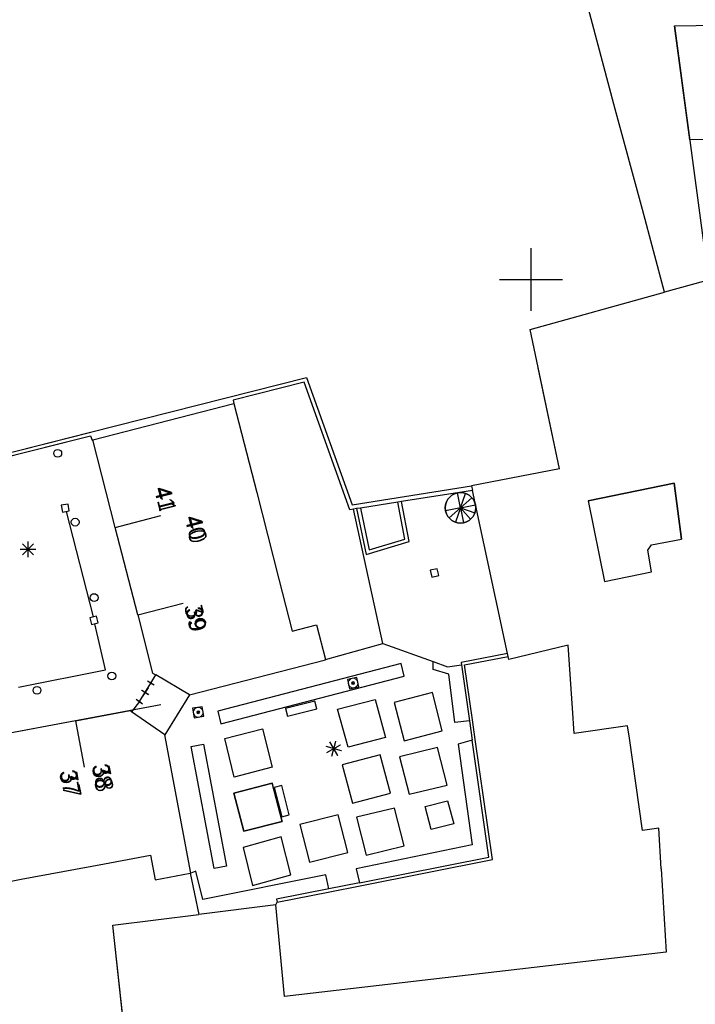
# Model space of a CAD drawing. Header units: millimetres. Extents: x 135944 to 142000, y 454200 to 456692.
# Tile 123 of 185: x 136867 to 136910, y 456404 to 456467. Entities that reach past the tile are written whole.
import ezdxf
from ezdxf.enums import TextEntityAlignment as Align

# ---------------------------------------------------------------- set-up
doc = ezdxf.new("R2010")
doc.units = ezdxf.units.MM
for name, color, linetype in [('TotaalGBKN2013_Bistad', 251, 'Continuous'), ('TotaalGBKN2013X$0$Contouren', 251, 'Continuous'), ('TotaalGBKN2013X$0$GBKN binnenstad 2009$0$OBJECTEN_', 251, 'Continuous'), ('TotaalGBKN2013X$0$GBKN binnenstad 2009$0$OBJECTEN__', 251, 'Continuous'), ('TotaalGBKN2013X$0$GBKN binnenstad 2009$0$OBJECTEN___', 251, 'Continuous'), ('TotaalGBKN2013X$0$GBKN binnenstad 2009$0$OBJECTEN____', 251, 'Continuous'), ('TotaalGBKN2013X$0$GBKN binnenstad 2009$0$VERH_OVERIG INBR', 251, 'Continuous')]:
    doc.layers.add(name, color=color, linetype=linetype)
doc.styles.add('TotaalGBKN2013X$0$GBKN binnenstad 2009$0$Standard', font='txt')
doc.styles.add('TotaalGBKN2013X$0$GBKN binnenstad 2009$0$TXT', font='txt.shx')

# ---------------------------------------------------------------- blocks, each defined once
blk = doc.blocks.new('TotaalGBKN2013X$0$GBKN binnenstad 2009$0$CEL515')
at = {"layer": 'TotaalGBKN2013X$0$GBKN binnenstad 2009$0$OBJECTEN____', "linetype": 'Continuous', "lineweight": 0}
blk.add_lwpolyline([(-1, 0), (0, 0), (0, 0.5), (-1, 0.5), (-1, 0)], dxfattribs=at)
blk = doc.blocks.new('TotaalGBKN2013X$0$GBKN binnenstad 2009$0$CEL529')
at = {"layer": 'TotaalGBKN2013X$0$GBKN binnenstad 2009$0$VERH_OVERIG INBR', "linetype": 'Continuous', "lineweight": 0}
for p, q in [((0, -0.1), (0, 0.1)), ((0, 0), (1, 0)), ((0.5, -0.2), (0.5, 0.2)), ((1, -0.1), (1, 0.1))]:
    blk.add_line(p, q, dxfattribs=at)
blk = doc.blocks.new('TotaalGBKN2013X$0$GBKN binnenstad 2009$0$Q')
at = {"layer": 'TotaalGBKN2013X$0$GBKN binnenstad 2009$0$OBJECTEN___', "linetype": 'Continuous', "lineweight": 0}
blk.add_circle((0, 0), 0.25, dxfattribs=at)
blk = doc.blocks.new('TotaalGBKN2013X$0$GBKN binnenstad 2009$0$DEC100')
at = {"layer": 'TotaalGBKN2013X$0$GBKN binnenstad 2009$0$OBJECTEN_', "linetype": 'Continuous', "lineweight": 0}
for p, q in [((-0.5, 0), (0.5, 0)), ((-0.354, -0.354), (0.354, 0.354)), ((0.354, -0.354), (-0.354, 0.354)), ((0, -0.5), (0, 0.5))]:
    blk.add_line(p, q, dxfattribs=at)
blk = doc.blocks.new('TotaalGBKN2013X$0$GBKN binnenstad 2009$0$W')
at = {"layer": 'TotaalGBKN2013X$0$GBKN binnenstad 2009$0$OBJECTEN__', "linetype": 'Continuous', "lineweight": 0}
blk.add_lwpolyline([(-0.225, 0.225), (-0.225, -0.225), (0.225, -0.225), (0.225, 0.225), (-0.225, 0.225)], dxfattribs=at)
blk = doc.blocks.new('TotaalGBKN2013X$0$GBKN binnenstad 2009$0$V')
at = {"layer": 'TotaalGBKN2013X$0$GBKN binnenstad 2009$0$OBJECTEN__', "linetype": 'Continuous', "lineweight": 0}
for radius in [0.31, 0.095, 0.035, 0.0224]:
    blk.add_circle((0, 0), radius, dxfattribs=at)

msp = doc.modelspace()

# ---------------------------------------------------------------- linework, layer by layer
at = {"layer": 'TotaalGBKN2013_Bistad'}
for p, q in [((136905.357, 456460.869), (136900.744, 456478.24)), ((136905.357, 456460.869), (136900.744, 456478.24)), ((136909.158, 456466.183), (136913.311, 456466.231)), ((136909.158, 456466.183), (136913.311, 456466.231)), ((136910.126, 456458.901), (136909.158, 456466.183)), ((136910.126, 456458.901), (136909.158, 456466.183)), ((136907.102, 456454.457), (136905.357, 456460.869)), ((136907.102, 456454.457), (136905.357, 456460.869)), ((136927.291, 456459.396), (136910.126, 456458.901)), ((136927.291, 456459.396), (136910.126, 456458.901)), ((136908.513, 456449.186), (136907.102, 456454.457)), ((136908.513, 456449.186), (136907.102, 456454.457)), ((136900, 456450), (136900, 456452)), ((136900, 456450), (136900, 456452)), ((136913.073, 456450.45), (136908.513, 456449.186)), ((136913.073, 456450.45), (136908.513, 456449.186)), ((136898, 456450), (136900, 456450)), ((136898, 456450), (136900, 456450)), ((136900, 456450), (136902, 456450)), ((136900, 456448), (136900, 456450)), ((136900, 456450), (136902, 456450)), ((136900, 456448), (136900, 456450)), ((136899.951, 456446.812), (136908.513, 456449.186)), ((136899.951, 456446.812), (136908.513, 456449.186)), ((136901.823, 456437.938), (136899.951, 456446.812)), ((136901.823, 456437.938), (136899.951, 456446.812)), ((136901.823, 456437.938), (136900.465, 456444.376)), ((136871.83, 456440.251), (136885.684, 456443.754)), ((136885.684, 456443.754), (136888.588, 456435.641)), ((136885.684, 456443.754), (136888.588, 456435.641)), ((136885.526, 456443.454), (136880.996, 456442.3)), ((136888.437, 456435.322), (136885.526, 456443.454)), ((136888.437, 456435.322), (136885.526, 456443.454)), ((136880.996, 456442.3), (136881.05, 456442.09)), ((136872.05, 456439.78), (136881.05, 456442.09)), ((136872.05, 456439.78), (136881.05, 456442.09)), ((136881.05, 456442.09), (136882.506, 456436.415)), ((136881.05, 456442.09), (136882.506, 456436.415)), ((136862.325, 456437.848), (136871.83, 456440.251)), ((136862.325, 456437.848), (136871.83, 456440.251)), ((136862.424, 456437.656), (136871.919, 456440.032)), ((136871.919, 456440.032), (136872.01, 456439.76)), ((136872.01, 456439.76), (136872.05, 456439.78)), ((136873.483, 456434.2), (136872.05, 456439.78)), ((136873.483, 456434.2), (136872.05, 456439.78)), ((136901.823, 456437.938), (136896.21, 456436.841)), ((136901.823, 456437.938), (136896.21, 456436.841)), ((136901.823, 456437.938), (136896.21, 456436.841)), ((136888.588, 456435.641), (136896.21, 456436.841)), ((136888.588, 456435.641), (136896.21, 456436.841)), ((136896.21, 456436.841), (136896.268, 456436.555)), ((136896.21, 456436.841), (136896.268, 456436.555)), ((136896.21, 456436.841), (136896.268, 456436.555)), ((136903.642, 456435.898), (136909.131, 456437.017)), ((136903.642, 456435.898), (136909.131, 456437.017)), ((136909.131, 456437.017), (136909.589, 456433.436)), ((136909.131, 456437.017), (136909.589, 456433.436)), ((136882.506, 456436.415), (136883.919, 456430.905)), ((136882.506, 456436.415), (136883.919, 456430.905)), ((136896.268, 456436.555), (136891.739, 456435.842)), ((136896.268, 456436.555), (136891.739, 456435.842)), ((136896.268, 456436.555), (136891.739, 456435.842)), ((136895.502, 456435.445), (136895.31, 456436.4)), ((136895.502, 456435.445), (136895.31, 456436.4)), ((136895.502, 456435.445), (136895.31, 456436.4)), ((136895.502, 456435.445), (136895.813, 456436.368)), ((136895.502, 456435.445), (136895.813, 456436.368)), ((136895.502, 456435.445), (136895.813, 456436.368)), ((136895.502, 456435.445), (136896.233, 456436.089)), ((136895.502, 456435.445), (136896.233, 456436.089)), ((136895.502, 456435.445), (136896.233, 456436.089)), ((136898.495, 456426.155), (136896.268, 456436.555)), ((136898.495, 456426.155), (136896.268, 456436.555)), ((136898.495, 456426.155), (136896.268, 456436.555)), ((136870.477, 456435.687), (136870.034, 456435.606)), ((136870.034, 456435.606), (136870.115, 456435.163)), ((136870.558, 456435.244), (136870.477, 456435.687)), ((136888.681, 456435.36), (136888.437, 456435.322)), ((136888.681, 456435.36), (136888.437, 456435.322)), ((136888.881, 456435.392), (136888.681, 456435.36)), ((136888.881, 456435.392), (136888.681, 456435.36)), ((136888.881, 456435.392), (136888.681, 456435.36)), ((136890.549, 456426.797), (136888.681, 456435.36)), ((136890.549, 456426.797), (136888.681, 456435.36)), ((136890.549, 456426.797), (136888.681, 456435.36)), ((136889.122, 456435.43), (136888.881, 456435.392)), ((136889.122, 456435.43), (136888.881, 456435.392)), ((136889.122, 456435.43), (136888.881, 456435.392)), ((136888.881, 456435.392), (136889.49, 456432.47)), ((136888.881, 456435.392), (136889.49, 456432.47)), ((136891.498, 456435.804), (136889.122, 456435.43)), ((136891.498, 456435.804), (136889.122, 456435.43)), ((136891.498, 456435.804), (136889.122, 456435.43)), ((136889.122, 456435.43), (136889.67, 456432.77)), ((136889.122, 456435.43), (136889.67, 456432.77)), ((136891.739, 456435.842), (136891.498, 456435.804)), ((136891.739, 456435.842), (136891.498, 456435.804)), ((136891.739, 456435.842), (136891.498, 456435.804)), ((136891.95, 456433.45), (136891.498, 456435.804)), ((136891.95, 456433.45), (136891.498, 456435.804)), ((136892.23, 456433.29), (136891.739, 456435.842)), ((136892.23, 456433.29), (136891.739, 456435.842)), ((136895.502, 456435.445), (136894.547, 456435.253)), ((136895.502, 456435.445), (136894.547, 456435.253)), ((136895.502, 456435.445), (136894.547, 456435.253)), ((136895.502, 456435.445), (136894.771, 456434.801)), ((136895.502, 456435.445), (136894.771, 456434.801)), ((136895.502, 456435.445), (136894.771, 456434.801)), ((136895.502, 456435.445), (136895.191, 456434.522)), ((136895.502, 456435.445), (136895.191, 456434.522)), ((136895.502, 456435.445), (136895.191, 456434.522)), ((136895.502, 456435.445), (136896.457, 456435.637)), ((136895.502, 456435.445), (136896.457, 456435.637)), ((136895.502, 456435.445), (136896.457, 456435.637)), ((136895.502, 456435.445), (136895.694, 456434.49)), ((136895.502, 456435.445), (136896.146, 456434.714)), ((136895.502, 456435.445), (136896.425, 456435.134)), ((136895.502, 456435.445), (136895.694, 456434.49)), ((136895.502, 456435.445), (136896.146, 456434.714)), ((136895.502, 456435.445), (136896.425, 456435.134)), ((136895.502, 456435.445), (136895.694, 456434.49)), ((136895.502, 456435.445), (136896.146, 456434.714)), ((136895.502, 456435.445), (136896.425, 456435.134)), ((136903.642, 456435.898), (136904.695, 456430.742)), ((136903.642, 456435.898), (136904.695, 456430.742)), ((136870.115, 456435.163), (136870.558, 456435.244)), ((136870.359, 456435.207), (136872.073, 456428.487)), ((136873.483, 456434.2), (136876.389, 456434.947)), ((136873.483, 456434.2), (136876.389, 456434.947)), ((136874.917, 456428.62), (136873.483, 456434.2)), ((136874.917, 456428.62), (136873.483, 456434.2)), ((136867.576, 456432.446), (136868.284, 456433.154)), ((136868.284, 456432.446), (136867.576, 456433.154)), ((136867.93, 456432.3), (136867.93, 456433.3)), ((136889.49, 456432.47), (136892.23, 456433.29)), ((136889.49, 456432.47), (136892.23, 456433.29)), ((136889.67, 456432.77), (136891.95, 456433.45)), ((136889.67, 456432.77), (136891.95, 456433.45)), ((136907.451, 456432.735), (136907.682, 456433.082)), ((136907.451, 456432.735), (136907.682, 456433.082)), ((136907.682, 456433.082), (136909.589, 456433.436)), ((136907.682, 456433.082), (136909.589, 456433.436)), ((136867.43, 456432.8), (136868.43, 456432.8)), ((136907.676, 456431.36), (136907.451, 456432.735)), ((136907.676, 456431.36), (136907.451, 456432.735)), ((136894.018, 456431.564), (136893.578, 456431.468)), ((136894.018, 456431.564), (136893.578, 456431.468)), ((136893.578, 456431.468), (136893.674, 456431.028)), ((136893.578, 456431.468), (136893.674, 456431.028)), ((136893.674, 456431.028), (136894.114, 456431.124)), ((136893.674, 456431.028), (136894.114, 456431.124)), ((136894.114, 456431.124), (136894.018, 456431.564)), ((136894.114, 456431.124), (136894.018, 456431.564)), ((136904.695, 456430.742), (136907.676, 456431.36)), ((136904.695, 456430.742), (136907.676, 456431.36)), ((136883.919, 456430.905), (136884.77, 456427.59)), ((136883.919, 456430.905), (136884.77, 456427.59)), ((136874.917, 456428.62), (136877.823, 456429.367)), ((136874.917, 456428.62), (136877.823, 456429.367)), ((136872.295, 456428.543), (136871.858, 456428.434)), ((136871.858, 456428.434), (136871.967, 456427.997)), ((136872.404, 456428.106), (136872.295, 456428.543)), ((136874.917, 456428.62), (136875.87, 456424.91)), ((136871.967, 456427.997), (136872.404, 456428.106)), ((136872.863, 456425.117), (136872.178, 456428.047)), ((136884.77, 456427.59), (136886.32, 456427.99)), ((136884.77, 456427.59), (136886.32, 456427.99)), ((136886.32, 456427.99), (136886.893, 456425.778)), ((136886.32, 456427.99), (136886.893, 456425.778)), ((136886.893, 456425.778), (136890.549, 456426.797)), ((136886.893, 456425.778), (136890.549, 456426.797)), ((136886.893, 456425.778), (136890.549, 456426.797)), ((136890.549, 456426.797), (136893.75, 456425.637)), ((136890.549, 456426.797), (136893.75, 456425.637)), ((136890.549, 456426.797), (136893.75, 456425.637)), ((136902.366, 456426.694), (136898.577, 456425.772)), ((136902.366, 456426.694), (136898.577, 456425.772)), ((136902.65, 456422.68), (136902.366, 456426.694)), ((136902.65, 456422.68), (136902.366, 456426.694)), ((136902.65, 456422.68), (136902.366, 456426.694)), ((136898.495, 456426.155), (136895.54, 456425.59)), ((136898.495, 456426.155), (136895.54, 456425.59)), ((136895.76, 456425.43), (136898.538, 456425.955)), ((136895.76, 456425.43), (136898.538, 456425.955)), ((136898.538, 456425.955), (136898.495, 456426.155)), ((136898.538, 456425.955), (136898.495, 456426.155)), ((136898.538, 456425.955), (136898.495, 456426.155)), ((136898.577, 456425.772), (136898.538, 456425.955)), ((136898.577, 456425.772), (136898.538, 456425.955)), ((136878.225, 456423.525), (136886.9, 456425.75)), ((136891.71, 456425.51), (136880.03, 456422.47)), ((136886.9, 456425.75), (136886.893, 456425.778)), ((136886.9, 456425.75), (136886.893, 456425.778)), ((136891.91, 456424.71), (136891.71, 456425.51)), ((136891.91, 456424.71), (136891.71, 456425.51)), ((136893.75, 456425.14), (136893.75, 456425.637)), ((136893.75, 456425.637), (136894.68, 456425.3)), ((136893.75, 456425.14), (136893.75, 456425.637)), ((136893.75, 456425.637), (136894.68, 456425.3)), ((136894.68, 456425.3), (136895.562, 456425.433)), ((136894.68, 456425.3), (136895.562, 456425.433)), ((136895.54, 456425.59), (136895.562, 456425.433)), ((136895.54, 456425.59), (136895.562, 456425.433)), ((136895.562, 456425.433), (136896.074, 456421.867)), ((136895.562, 456425.433), (136896.074, 456421.867)), ((136895.562, 456425.433), (136896.074, 456421.867)), ((136896.262, 456421.925), (136895.76, 456425.43)), ((136896.262, 456421.925), (136895.76, 456425.43)), ((136867.315, 456424.007), (136872.863, 456425.117)), ((136875.76, 456424.26), (136876.08, 456424.787)), ((136875.87, 456424.91), (136876.08, 456424.787)), ((136878.225, 456423.525), (136876.08, 456424.787)), ((136878.225, 456423.525), (136876.08, 456424.787)), ((136880.23, 456421.67), (136891.91, 456424.71)), ((136894.75, 456424.83), (136893.75, 456425.14)), ((136894.75, 456424.83), (136893.75, 456425.14)), ((136895.14, 456421.76), (136894.75, 456424.83)), ((136895.14, 456421.76), (136894.75, 456424.83)), ((136875.03, 456423.1), (136875.76, 456424.26)), ((136875.974, 456424.131), (136875.546, 456424.391)), ((136875.76, 456424.261), (136875.89, 456424.475)), ((136888.894, 456424.633), (136888.288, 456424.505)), ((136888.894, 456424.633), (136888.288, 456424.505)), ((136888.288, 456424.505), (136888.416, 456423.899)), ((136888.288, 456424.505), (136888.416, 456423.899)), ((136889.022, 456424.027), (136888.894, 456424.633)), ((136889.022, 456424.027), (136888.894, 456424.633)), ((136875.187, 456423.811), (136875.601, 456423.55)), ((136875.577, 456423.97), (136875.212, 456423.39)), ((136878.225, 456423.525), (136876.65, 456420.98)), ((136878.225, 456423.525), (136876.65, 456420.98)), ((136888.416, 456423.899), (136889.022, 456424.027)), ((136888.416, 456423.899), (136889.022, 456424.027)), ((136893.71, 456423.66), (136891.28, 456423.03)), ((136893.71, 456423.66), (136891.28, 456423.03)), ((136894.34, 456421.22), (136893.71, 456423.66)), ((136894.34, 456421.22), (136893.71, 456423.66)), ((136875.03, 456423.1), (136874.53, 456422.44)), ((136874.831, 456423.251), (136875.229, 456422.949)), ((136875.03, 456423.1), (136874.879, 456422.901)), ((136886.22, 456423.12), (136884.34, 456422.64)), ((136886.22, 456423.12), (136884.34, 456422.64)), ((136886.344, 456422.636), (136886.22, 456423.12)), ((136886.344, 456422.636), (136886.22, 456423.12)), ((136887.67, 456422.6), (136890.06, 456423.22)), ((136887.67, 456422.6), (136890.06, 456423.22)), ((136890.06, 456423.22), (136890.72, 456420.8)), ((136890.06, 456423.22), (136890.72, 456420.8)), ((136891.28, 456423.03), (136891.91, 456420.59)), ((136891.28, 456423.03), (136891.91, 456420.59)), ((136870.945, 456421.86), (136874.428, 456422.511)), ((136874.428, 456422.511), (136874.53, 456422.44)), ((136874.53, 456422.44), (136874.578, 456422.503)), ((136876.65, 456420.98), (136874.53, 456422.44)), ((136876.65, 456420.98), (136874.53, 456422.44)), ((136879.031, 456422.763), (136878.42, 456422.66)), ((136878.42, 456422.66), (136878.523, 456422.049)), ((136879.134, 456422.152), (136879.031, 456422.763)), ((136880.03, 456422.47), (136880.23, 456421.67)), ((136884.34, 456422.64), (136884.464, 456422.156)), ((136884.34, 456422.64), (136884.464, 456422.156)), ((136884.464, 456422.156), (136886.344, 456422.636)), ((136884.464, 456422.156), (136886.344, 456422.636)), ((136888.33, 456420.18), (136887.67, 456422.6)), ((136888.33, 456420.18), (136887.67, 456422.6)), ((136902.75, 456421.06), (136902.65, 456422.68)), ((136902.75, 456421.06), (136902.65, 456422.68)), ((136870.945, 456421.86), (136865.579, 456420.856)), ((136870.945, 456421.86), (136865.579, 456420.856)), ((136870.945, 456421.86), (136871.497, 456418.911)), ((136870.945, 456421.86), (136871.497, 456418.911)), ((136878.523, 456422.049), (136879.134, 456422.152)), ((136896.074, 456421.867), (136895.14, 456421.76)), ((136896.074, 456421.867), (136895.14, 456421.76)), ((136896.074, 456421.867), (136896.25, 456420.63)), ((136896.074, 456421.867), (136896.25, 456420.63)), ((136896.074, 456421.867), (136896.25, 456420.63)), ((136896.443, 456420.663), (136896.262, 456421.925)), ((136896.443, 456420.663), (136896.262, 456421.925)), ((136896.443, 456420.663), (136896.262, 456421.925)), ((136906.15, 456421.55), (136902.75, 456421.06)), ((136906.15, 456421.55), (136902.75, 456421.06)), ((136906.29, 456420.75), (136906.15, 456421.55)), ((136906.29, 456420.75), (136906.15, 456421.55)), ((136878.3, 456412.15), (136876.65, 456420.98)), ((136878.3, 456412.15), (136876.65, 456420.98)), ((136880.47, 456420.73), (136882.88, 456421.35)), ((136882.88, 456421.35), (136883.49, 456418.9)), ((136891.91, 456420.59), (136894.34, 456421.22)), ((136891.91, 456420.59), (136894.34, 456421.22)), ((136878.33, 456420.22), (136879.12, 456420.38)), ((136879.12, 456420.38), (136880.59, 456412.6)), ((136881.08, 456418.28), (136880.47, 456420.73)), ((136886.99, 456419.839), (136887.856, 456420.339)), ((136886.99, 456419.839), (136887.856, 456420.339)), ((136887.673, 456419.656), (136887.173, 456420.522)), ((136887.673, 456419.656), (136887.173, 456420.522)), ((136887.293, 456419.605), (136887.553, 456420.573)), ((136887.293, 456419.605), (136887.553, 456420.573)), ((136890.72, 456420.8), (136888.33, 456420.18)), ((136890.72, 456420.8), (136888.33, 456420.18)), ((136896.25, 456420.63), (136895.35, 456420.37)), ((136896.25, 456420.63), (136895.35, 456420.37)), ((136895.35, 456420.37), (136896.25, 456413.95)), ((136895.35, 456420.37), (136896.25, 456413.95)), ((136897.32, 456413.17), (136896.25, 456420.63)), ((136897.32, 456413.17), (136896.25, 456420.63)), ((136897.54, 456413.01), (136896.443, 456420.663)), ((136897.54, 456413.01), (136896.443, 456420.663)), ((136907.116, 456414.87), (136906.29, 456420.75)), ((136907.116, 456414.87), (136906.29, 456420.75)), ((136879.8, 456412.44), (136878.33, 456420.22)), ((136887.907, 456419.959), (136886.939, 456420.219)), ((136887.907, 456419.959), (136886.939, 456420.219)), ((136890.39, 456419.7), (136887.96, 456419.06)), ((136890.39, 456419.7), (136887.96, 456419.06)), ((136891.04, 456417.26), (136890.39, 456419.7)), ((136891.04, 456417.26), (136890.39, 456419.7)), ((136894.03, 456420.16), (136891.61, 456419.57)), ((136894.03, 456420.16), (136891.61, 456419.57)), ((136894.65, 456417.77), (136894.03, 456420.16)), ((136894.65, 456417.77), (136894.03, 456420.16)), ((136887.96, 456419.06), (136888.61, 456416.62)), ((136887.96, 456419.06), (136888.61, 456416.62)), ((136891.61, 456419.57), (136892.23, 456417.18)), ((136891.61, 456419.57), (136892.23, 456417.18)), ((136883.49, 456418.9), (136881.08, 456418.28)), ((136881.05, 456417.25), (136883.49, 456417.88)), ((136883.49, 456417.88), (136883.566, 456417.593)), ((136883.49, 456417.88), (136883.566, 456417.593)), ((136892.23, 456417.18), (136894.65, 456417.77)), ((136892.23, 456417.18), (136894.65, 456417.77)), ((136881.69, 456414.82), (136881.05, 456417.25)), ((136883.566, 456417.593), (136884.056, 456415.729)), ((136883.566, 456417.593), (136884.056, 456415.729)), ((136884.115, 456417.732), (136883.63, 456417.61)), ((136884.115, 456417.732), (136883.63, 456417.61)), ((136883.63, 456417.61), (136884.1, 456415.74)), ((136883.63, 456417.61), (136884.1, 456415.74)), ((136884.585, 456415.862), (136884.115, 456417.732)), ((136884.585, 456415.862), (136884.115, 456417.732)), ((136888.61, 456416.62), (136891.04, 456417.26)), ((136888.61, 456416.62), (136891.04, 456417.26)), ((136893.24, 456416.4), (136894.68, 456416.77)), ((136893.24, 456416.4), (136894.68, 456416.77)), ((136894.68, 456416.77), (136895.07, 456415.3)), ((136894.68, 456416.77), (136895.07, 456415.3)), ((136891.3, 456416.3), (136888.87, 456415.71)), ((136891.3, 456416.3), (136888.87, 456415.71)), ((136891.92, 456413.89), (136891.3, 456416.3)), ((136891.92, 456413.89), (136891.3, 456416.3)), ((136893.63, 456414.93), (136893.24, 456416.4)), ((136893.63, 456414.93), (136893.24, 456416.4)), ((136884.13, 456415.45), (136881.69, 456414.82)), ((136884.056, 456415.729), (136884.13, 456415.45)), ((136884.056, 456415.729), (136884.13, 456415.45)), ((136884.1, 456415.74), (136884.585, 456415.862)), ((136884.1, 456415.74), (136884.585, 456415.862)), ((136887.7, 456415.87), (136885.25, 456415.25)), ((136887.7, 456415.87), (136885.25, 456415.25)), ((136885.25, 456415.25), (136885.87, 456412.84)), ((136885.25, 456415.25), (136885.87, 456412.84)), ((136888.32, 456413.46), (136887.7, 456415.87)), ((136888.32, 456413.46), (136887.7, 456415.87)), ((136888.87, 456415.71), (136889.49, 456413.3)), ((136888.87, 456415.71), (136889.49, 456413.3)), ((136895.07, 456415.3), (136893.63, 456414.93)), ((136895.07, 456415.3), (136893.63, 456414.93)), ((136908.144, 456415.023), (136907.116, 456414.87)), ((136908.144, 456415.023), (136907.116, 456414.87)), ((136908.299, 456412.432), (136908.144, 456415.023)), ((136908.299, 456412.432), (136908.144, 456415.023)), ((136908.299, 456412.432), (136908.144, 456415.023)), ((136884.07, 456414.46), (136881.64, 456413.79)), ((136884.68, 456412.04), (136884.07, 456414.46)), ((136884.68, 456412.04), (136884.07, 456414.46)), ((136881.64, 456413.79), (136882.25, 456411.37)), ((136885.87, 456412.84), (136888.32, 456413.46)), ((136885.87, 456412.84), (136888.32, 456413.46)), ((136896.25, 456413.95), (136888.86, 456412.43)), ((136896.25, 456413.95), (136888.86, 456412.43)), ((136889.49, 456413.3), (136891.92, 456413.89)), ((136889.49, 456413.3), (136891.92, 456413.89)), ((136867.497, 456411.758), (136872.812, 456412.752)), ((136867.497, 456411.758), (136872.812, 456412.752)), ((136872.812, 456412.752), (136875.74, 456413.3)), ((136875.74, 456413.3), (136876.04, 456411.72)), ((136889.061, 456411.536), (136897.32, 456413.17)), ((136889.061, 456411.536), (136897.32, 456413.17)), ((136889.108, 456411.34), (136897.54, 456413.01)), ((136889.108, 456411.34), (136897.54, 456413.01)), ((136876.04, 456411.72), (136878.267, 456412.144)), ((136878.267, 456412.144), (136878.3, 456412.15)), ((136878.267, 456412.144), (136878.3, 456412.15)), ((136878.267, 456412.144), (136878.826, 456409.514)), ((136878.267, 456412.144), (136878.826, 456409.514)), ((136878.63, 456412.28), (136878.3, 456412.15)), ((136879.08, 456410.48), (136878.63, 456412.28)), ((136880.59, 456412.6), (136879.8, 456412.44)), ((136888.86, 456412.43), (136889.061, 456411.536)), ((136888.86, 456412.43), (136889.061, 456411.536)), ((136908.299, 456412.432), (136908.617, 456407.117)), ((136908.299, 456412.432), (136908.617, 456407.117)), ((136862.153, 456410.758), (136867.497, 456411.758)), ((136862.153, 456410.758), (136867.497, 456411.758)), ((136886.91, 456412.04), (136879.08, 456410.48)), ((136882.25, 456411.37), (136884.68, 456412.04)), ((136887.104, 456411.149), (136886.91, 456412.04)), ((136887.104, 456411.149), (136886.91, 456412.04)), ((136889.061, 456411.536), (136887.104, 456411.149)), ((136889.061, 456411.536), (136887.104, 456411.149)), ((136889.061, 456411.536), (136887.104, 456411.149)), ((136887.104, 456411.149), (136883.77, 456410.49)), ((136887.104, 456411.149), (136883.77, 456410.49)), ((136883.81, 456410.29), (136887.18, 456410.958)), ((136883.81, 456410.29), (136887.18, 456410.958)), ((136883.81, 456410.29), (136887.18, 456410.958)), ((136887.18, 456410.958), (136889.108, 456411.34)), ((136887.18, 456410.958), (136889.108, 456411.34)), ((136887.18, 456410.958), (136889.108, 456411.34)), ((136883.733, 456410.122), (136883.81, 456410.29)), ((136883.733, 456410.122), (136883.81, 456410.29)), ((136883.733, 456410.122), (136883.81, 456410.29)), ((136883.77, 456410.49), (136883.81, 456410.29)), ((136883.77, 456410.49), (136883.81, 456410.29)), ((136883.733, 456410.122), (136878.826, 456409.514)), ((136883.733, 456410.122), (136878.826, 456409.514)), ((136884.283, 456404.278), (136883.733, 456410.122)), ((136884.283, 456404.278), (136883.733, 456410.122)), ((136873.332, 456408.833), (136878.826, 456409.514)), ((136874.39, 456399.091), (136873.332, 456408.833)), ((136908.617, 456407.117), (136884.283, 456404.278)), ((136908.617, 456407.117), (136884.283, 456404.278))]:
    msp.add_line(p, q, dxfattribs=at)
for points in [[(136871.83, 456440.251), (136885.684, 456443.754), (136888.588, 456435.641), (136896.21, 456436.841)], [(136888.681, 456435.36), (136888.437, 456435.322), (136885.526, 456443.454), (136880.996, 456442.3), (136881.05, 456442.09)], [(136862.424, 456437.656), (136871.919, 456440.032), (136872.01, 456439.76), (136872.05, 456439.78)], [(136907.676, 456431.36), (136907.451, 456432.735), (136907.682, 456433.082), (136909.589, 456433.436), (136909.131, 456437.017), (136903.642, 456435.898)], [(136888.881, 456435.392), (136889.49, 456432.47), (136892.23, 456433.29), (136891.739, 456435.842)], [(136889.122, 456435.43), (136889.67, 456432.77), (136891.95, 456433.45), (136891.498, 456435.804)], [(136903.642, 456435.898), (136904.695, 456430.742), (136907.676, 456431.36)], [(136883.919, 456430.905), (136884.77, 456427.59), (136886.32, 456427.99), (136886.893, 456425.778)], [(136874.917, 456428.62), (136875.87, 456424.91), (136876.08, 456424.787)], [(136902.366, 456426.694), (136898.577, 456425.772), (136898.538, 456425.955)], [(136898.495, 456426.155), (136895.54, 456425.59), (136895.562, 456425.433)], [(136896.262, 456421.925), (136895.76, 456425.43), (136898.538, 456425.955)], [(136878.225, 456423.525), (136886.9, 456425.75), (136886.893, 456425.778)], [(136880.03, 456422.47), (136880.23, 456421.67), (136891.91, 456424.71), (136891.71, 456425.51), (136880.03, 456422.47)], [(136896.074, 456421.867), (136895.14, 456421.76), (136894.75, 456424.83), (136893.75, 456425.14), (136893.75, 456425.637)], [(136893.75, 456425.637), (136894.68, 456425.3), (136895.562, 456425.433)], [(136891.28, 456423.03), (136891.91, 456420.59), (136894.34, 456421.22), (136893.71, 456423.66), (136891.28, 456423.03)], [(136887.67, 456422.6), (136890.06, 456423.22), (136890.72, 456420.8), (136888.33, 456420.18), (136887.67, 456422.6)], [(136870.945, 456421.86), (136874.428, 456422.511), (136874.53, 456422.44)], [(136908.144, 456415.023), (136907.116, 456414.87), (136906.29, 456420.75), (136906.15, 456421.55), (136902.75, 456421.06), (136902.65, 456422.68)], [(136880.47, 456420.73), (136882.88, 456421.35), (136883.49, 456418.9), (136881.08, 456418.28), (136880.47, 456420.73)], [(136878.33, 456420.22), (136879.12, 456420.38), (136880.59, 456412.6), (136879.8, 456412.44), (136878.33, 456420.22)], [(136896.25, 456420.63), (136895.35, 456420.37), (136896.25, 456413.95), (136888.86, 456412.43), (136889.061, 456411.536)], [(136889.061, 456411.536), (136897.32, 456413.17), (136896.25, 456420.63)], [(136889.108, 456411.34), (136897.54, 456413.01), (136896.443, 456420.663)], [(136887.96, 456419.06), (136888.61, 456416.62), (136891.04, 456417.26), (136890.39, 456419.7), (136887.96, 456419.06)], [(136891.61, 456419.57), (136892.23, 456417.18), (136894.65, 456417.77), (136894.03, 456420.16), (136891.61, 456419.57)], [(136884.13, 456415.45), (136883.49, 456417.88), (136881.05, 456417.25), (136881.69, 456414.82), (136884.13, 456415.45)], [(136893.24, 456416.4), (136894.68, 456416.77), (136895.07, 456415.3), (136893.63, 456414.93), (136893.24, 456416.4)], [(136888.87, 456415.71), (136889.49, 456413.3), (136891.92, 456413.89), (136891.3, 456416.3), (136888.87, 456415.71)], [(136885.25, 456415.25), (136885.87, 456412.84), (136888.32, 456413.46), (136887.7, 456415.87), (136885.25, 456415.25)], [(136881.64, 456413.79), (136882.25, 456411.37), (136884.68, 456412.04), (136884.07, 456414.46), (136881.64, 456413.79)], [(136872.812, 456412.752), (136875.74, 456413.3), (136876.04, 456411.72), (136878.267, 456412.144)], [(136887.104, 456411.149), (136886.91, 456412.04), (136879.08, 456410.48), (136878.63, 456412.28), (136878.3, 456412.15)], [(136908.299, 456412.432), (136908.617, 456407.117), (136884.283, 456404.278), (136883.733, 456410.122)], [(136887.104, 456411.149), (136883.77, 456410.49), (136883.81, 456410.29)], [(136869.161, 456386.493), (136868.905, 456392.68), (136868.657, 456397.445), (136872.216, 456397.675), (136872.297, 456396.489), (136874.604, 456396.598), (136874.39, 456399.091), (136873.332, 456408.833), (136878.826, 456409.514)]]:
    msp.add_lwpolyline(points, dxfattribs=at)
for centre, radius in [((136869.82, 456438.92), 0.25), ((136895.502, 456435.445), 0.974), ((136870.93, 456434.53), 0.25), ((136872.14, 456429.72), 0.25), ((136873.27, 456424.72), 0.25), ((136868.5, 456423.81), 0.25)]:
    msp.add_circle(centre, radius, dxfattribs=at)
for centre, radius, start, end in [((136895.502, 456435.445), 0.974, 0, 180), ((136895.502, 456435.445), 0.974, 0, 180), ((136894.528, 456435.445), 0, 0, 0), ((136895.502, 456435.445), 0.974, 180, 0), ((136894.528, 456435.445), 0, 0, 0), ((136895.502, 456435.445), 0.974, 180, 0)]:
    msp.add_arc(centre, radius, start, end, dxfattribs=at)
at = {"layer": 'TotaalGBKN2013X$0$Contouren'}
for p, q in [((136909.158, 456466.184), (136913.311, 456466.231)), ((136909.158, 456466.184), (136911.316, 456449.963)), ((136862.346, 456437.853), (136871.924, 456440.275)), ((136876.393, 456422.88), (136848.363, 456417.638))]:
    msp.add_line(p, q, dxfattribs=at)

# ---------------------------------------------------------------- block references
at = {"layer": 'TotaalGBKN2013_Bistad'}
for name, p, rotation in [('TotaalGBKN2013X$0$GBKN binnenstad 2009$0$Q', (136869.82, 456438.92), 359.9997331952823), ('TotaalGBKN2013X$0$GBKN binnenstad 2009$0$Q', (136870.93, 456434.53), 359.9997331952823), ('TotaalGBKN2013X$0$GBKN binnenstad 2009$0$DEC100', (136867.93, 456432.8), 359.9997331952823), ('TotaalGBKN2013X$0$GBKN binnenstad 2009$0$Q', (136872.14, 456429.72), 359.9997331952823), ('TotaalGBKN2013X$0$GBKN binnenstad 2009$0$Q', (136873.27, 456424.72), 359.9997331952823), ('TotaalGBKN2013X$0$GBKN binnenstad 2009$0$Q', (136868.5, 456423.81), 359.9997331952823), ('TotaalGBKN2013X$0$GBKN binnenstad 2009$0$V', (136888.655, 456424.266), 281.8880259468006), ('TotaalGBKN2013X$0$GBKN binnenstad 2009$0$V', (136878.776, 456422.406), 189.6186042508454), ('TotaalGBKN2013X$0$GBKN binnenstad 2009$0$DEC100', (136887.423, 456420.089), 30.00002980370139)]:
    msp.add_blockref(name, p, dxfattribs=dict(at, rotation=rotation))
for name, p, xscale, yscale, rotation in [('TotaalGBKN2013X$0$GBKN binnenstad 2009$0$W', (136870.296, 456435.425), 1.000002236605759, 1.000002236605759, 280.3042021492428), ('TotaalGBKN2013X$0$GBKN binnenstad 2009$0$W', (136893.846, 456431.296), 1.000002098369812, 1.000002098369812, 12.33879405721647), ('TotaalGBKN2013X$0$GBKN binnenstad 2009$0$W', (136872.131, 456428.27), 1.000001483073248, 1.000001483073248, 284.0356610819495), ('TotaalGBKN2013X$0$GBKN binnenstad 2009$0$CEL529', (136875.76, 456424.26), 1.370583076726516, 1.370583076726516, 237.8164379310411)]:
    msp.add_blockref(name, p, dxfattribs=dict(at, xscale=xscale, yscale=yscale, rotation=rotation))
at = {"layer": 'TotaalGBKN2013_Bistad', "xscale": 1.940309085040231, "rotation": 194.3216210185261}
msp.add_blockref('TotaalGBKN2013X$0$GBKN binnenstad 2009$0$CEL515', (136884.34, 456422.64), dxfattribs=at)

# ---------------------------------------------------------------- texts
at = {"layer": 'TotaalGBKN2013_Bistad'}
for s, rotation, style, p in [('41', 284.4061, 'TotaalGBKN2013X$0$GBKN binnenstad 2009$0$TXT', (136876.455, 456436.801)), ('41', 284.4061, 'TotaalGBKN2013X$0$GBKN binnenstad 2009$0$Standard', (136876.455, 456436.801)), ('40', 284.4061, 'TotaalGBKN2013X$0$GBKN binnenstad 2009$0$TXT', (136878.409, 456434.954)), ('40', 284.4061, 'TotaalGBKN2013X$0$GBKN binnenstad 2009$0$Standard', (136878.409, 456434.954)), ('38', 280.5907, 'TotaalGBKN2013X$0$GBKN binnenstad 2009$0$TXT', (136872.523, 456419.117)), ('38', 280.5907, 'TotaalGBKN2013X$0$GBKN binnenstad 2009$0$Standard', (136872.523, 456419.117)), ('37', 280.5907, 'TotaalGBKN2013X$0$GBKN binnenstad 2009$0$TXT', (136870.458, 456418.73)), ('37', 280.5907, 'TotaalGBKN2013X$0$GBKN binnenstad 2009$0$Standard', (136870.458, 456418.73))]:
    msp.add_text(s, height=1.054, rotation=rotation, dxfattribs=dict(at, style=style)).set_placement(p, align=Align.MIDDLE_LEFT)
for style in ['TotaalGBKN2013X$0$GBKN binnenstad 2009$0$TXT', 'TotaalGBKN2013X$0$GBKN binnenstad 2009$0$Standard']:
    msp.add_text('39', height=1.054, rotation=283.5907, dxfattribs=dict(at, style=style)).set_placement((136878.83, 456427.584), align=Align.MIDDLE_RIGHT)

doc.saveas('drawing.dxf')
